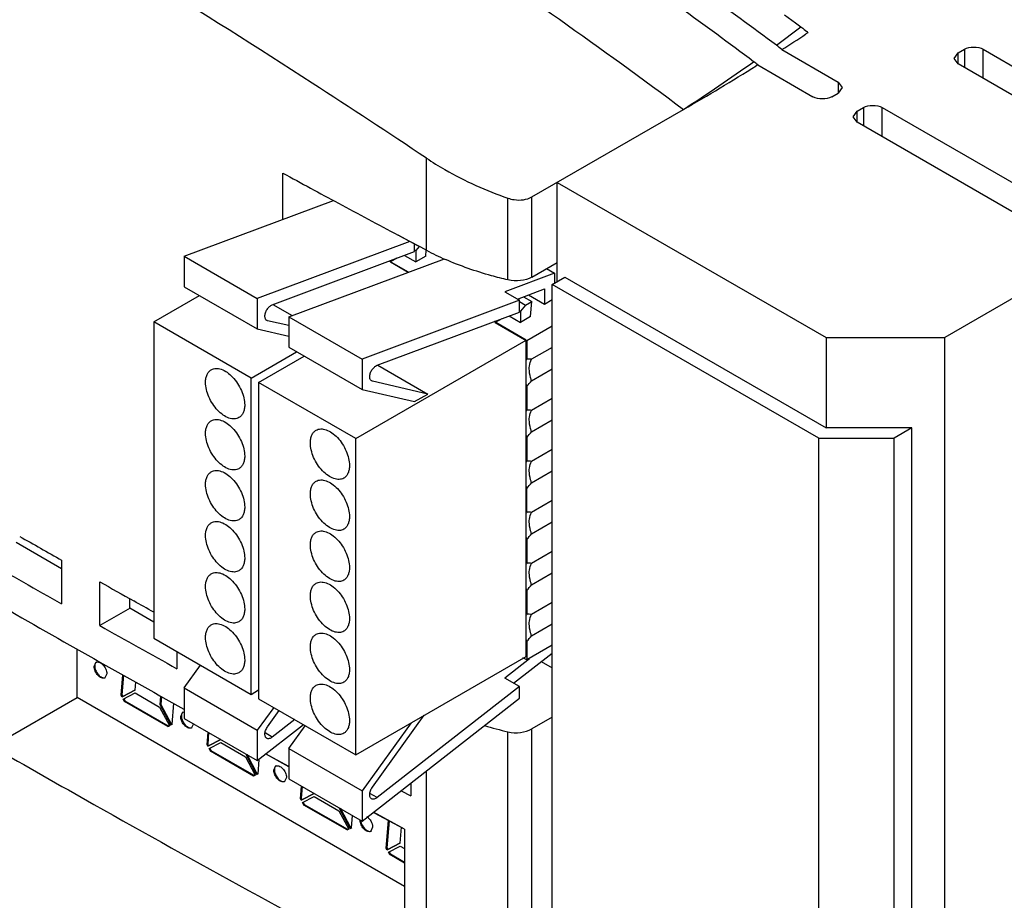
# Model space of a CAD drawing. Header units: millimetres. Extents: x 35 to 275, y 52 to 381.
# Tile 4 of 12: x 76 to 132, y 208 to 257. Entities that reach past the tile are written whole.
import ezdxf

# ---------------------------------------------------------------- set-up
doc = ezdxf.new("R2010")
doc.units = ezdxf.units.MM
doc.header["$LTSCALE"] = 28.160062
doc.layers.get('0').update_dxf_attribs({"linetype": 'CONTINUOUS'})
doc.layers.add('_1', color=7, linetype='CONTINUOUS')

msp = doc.modelspace()

# ---------------------------------------------------------------- linework, layer by layer
at = {"color": 7, "linetype": 'Continuous'}
for p, q in [((119.2, 257.509), (119.816, 257.051)), ((119.816, 257.051), (120.121, 256.824)), ((118.748, 255.796), (120.121, 256.824)), ((120.519, 256.501), (120.389, 256.415)), ((119.055, 255.55), (122.205, 253.731)), ((128.703, 255.058), (128.923, 255.364)), ((128.923, 255.364), (129.277, 255.569)), ((128.923, 254.752), (128.923, 255.364)), ((129.277, 255.569), (129.277, 254.548)), ((130.337, 253.936), (130.337, 255.569)), ((130.337, 255.569), (143.242, 248.118)), ((128.923, 254.752), (128.703, 255.058)), ((117.704, 254.697), (117.62, 254.645)), ((117.705, 254.697), (117.62, 254.645)), ((117.705, 254.697), (120.791, 252.915)), ((141.828, 247.302), (128.923, 254.752)), ((122.205, 253.731), (122.205, 253.119)), ((122.205, 253.731), (122.425, 253.425)), ((122.425, 253.425), (122.205, 253.119)), ((121.852, 252.915), (122.205, 253.119)), ((105.058, 247.302), (113.543, 252.201)), ((123.047, 251.792), (123.266, 252.099)), ((123.266, 252.099), (123.62, 252.303)), ((123.266, 251.486), (123.266, 252.099)), ((123.62, 252.303), (123.62, 251.282)), ((124.68, 250.67), (124.68, 252.303)), ((124.68, 252.303), (137.585, 244.852)), ((123.266, 251.486), (123.047, 251.792)), ((136.171, 244.036), (123.266, 251.486)), ((99.147, 244.313), (99.147, 249.472)), ((91.106, 246.041), (91.106, 248.636)), ((106.472, 242.566), (106.472, 248.118)), ((106.472, 248.118), (121.534, 239.423)), ((103.71, 242.652), (103.71, 247.233)), ((105.058, 242.811), (105.058, 247.302)), ((97.836, 245.01), (97.561, 245.157)), ((98.665, 244.569), (97.562, 245.157)), ((99.147, 244.313), (97.836, 245.01)), ((98.488, 244.328), (98.55, 244.292)), ((98.741, 244.529), (98.55, 244.292)), ((99.116, 243.984), (99.14, 244.313)), ((97.499, 243.867), (97.136, 243.657)), ((97.917, 244.023), (98.55, 243.657)), ((98.55, 244.292), (98.55, 243.657)), ((99.116, 243.984), (98.55, 243.657)), ((136.171, 244.036), (128.181, 239.423)), ((97.136, 243.657), (97.136, 243.731)), ((97.136, 243.657), (98.129, 243.084)), ((105.058, 242.811), (106.472, 243.627)), ((104.593, 241.71), (105.047, 241.448)), ((104.357, 241.436), (104.692, 241.243)), ((104.692, 241.243), (104.419, 240.904)), ((104.692, 241.243), (105.047, 241.448)), ((104.985, 240.595), (105.047, 241.448)), ((103.368, 240.479), (103.005, 240.269)), ((103.786, 240.635), (104.419, 240.269)), ((104.357, 240.94), (104.419, 240.904)), ((104.419, 240.904), (104.419, 240.269)), ((104.985, 240.595), (104.419, 240.269)), ((103.005, 240.269), (103.005, 240.343)), ((103.005, 240.269), (104.773, 239.248)), ((106.19, 240.066), (104.773, 239.248)), ((121.534, 239.423), (121.534, 234.36)), ((121.534, 239.423), (128.181, 239.423)), ((128.181, 51.627), (128.181, 239.423)), ((104.773, 239.248), (104.773, 238.212)), ((106.19, 238.869), (105.036, 238.204)), ((105.036, 237.005), (106.19, 237.67)), ((104.773, 236.692), (104.773, 235.354)), ((106.19, 236.012), (105.036, 235.346)), ((105.036, 234.147), (106.19, 234.813)), ((104.773, 233.834), (104.773, 232.496)), ((106.19, 233.154), (105.036, 232.488)), ((105.036, 231.289), (106.19, 231.955)), ((104.773, 229.638), (104.773, 230.979)), ((106.19, 230.296), (105.037, 229.63)), ((105.036, 228.431), (106.19, 229.097)), ((76.177, 227.956), (78.717, 226.489)), ((104.773, 228.119), (104.773, 226.781)), ((106.19, 227.438), (105.036, 226.773)), ((78.717, 226.949), (78.717, 224.5)), ((105.036, 225.574), (106.19, 226.239)), ((80.86, 223.287), (80.86, 225.737)), ((104.773, 225.261), (104.773, 223.923)), ((82.541, 224.282), (82.541, 224.792)), ((106.19, 224.581), (105.036, 223.915)), ((82.551, 224.264), (80.86, 223.287)), ((82.541, 224.282), (83.879, 223.509)), ((105.036, 222.716), (106.19, 223.382)), ((104.773, 222.403), (104.773, 221.367)), ((79.581, 219.267), (79.581, 221.981)), ((85.168, 221.838), (85.168, 220.876)), ((106.19, 222.184), (104.773, 221.367)), ((80.536, 221.002), (80.639, 221.23)), ((104.773, 221.367), (104.556, 221.492)), ((105.583, 221.279), (106.19, 220.929)), ((81.243, 220.593), (81.139, 220.365)), ((82.052, 219.39), (82.142, 220.526)), ((82.174, 220.508), (82.088, 219.411)), ((82.853, 220.129), (82.817, 219.679)), ((82.817, 219.679), (82.099, 219.304)), ((82.135, 219.324), (82.853, 219.7)), ((82.171, 219.172), (82.827, 219.515)), ((82.827, 219.515), (84.207, 218.719)), ((74.823, 216.52), (79.581, 219.267)), ((97.924, 208.676), (79.581, 219.267)), ((82.052, 219.39), (82.088, 219.411)), ((82.099, 219.304), (82.052, 219.39)), ((82.088, 219.411), (82.135, 219.324)), ((82.099, 219.304), (82.135, 219.324)), ((82.246, 219.035), (82.171, 219.172)), ((82.206, 219.193), (82.281, 219.055)), ((82.246, 219.035), (82.281, 219.055)), ((84.661, 217.64), (82.246, 219.035)), ((84.696, 217.661), (82.281, 219.055)), ((84.236, 218.85), (84.275, 219.341)), ((84.307, 219.323), (84.272, 218.87)), ((84.986, 218.948), (84.891, 217.751)), ((84.207, 218.719), (84.752, 217.684)), ((84.236, 218.85), (84.272, 218.87)), ((84.831, 217.722), (84.236, 218.85)), ((84.272, 218.87), (84.866, 217.742)), ((85.386, 218.201), (85.49, 218.43)), ((106.19, 218.152), (105.058, 217.499)), ((84.752, 217.684), (84.661, 217.64)), ((84.661, 217.64), (84.696, 217.661)), ((84.696, 217.661), (84.788, 217.705)), ((84.891, 217.751), (84.831, 217.722)), ((84.831, 217.722), (84.866, 217.742)), ((84.866, 217.742), (84.927, 217.772)), ((86.093, 217.793), (85.99, 217.565)), ((86.861, 216.614), (86.916, 217.317)), ((86.948, 217.299), (86.896, 216.635)), ((103.71, 171.535), (103.71, 217.341)), ((105.058, 171.694), (105.058, 217.499)), ((87.626, 216.903), (86.908, 216.528)), ((86.943, 216.548), (87.625, 216.905)), ((86.979, 216.396), (87.636, 216.739)), ((87.636, 216.739), (89.016, 215.943)), ((86.861, 216.614), (86.896, 216.635)), ((86.908, 216.528), (86.861, 216.614)), ((86.896, 216.635), (86.943, 216.548)), ((86.908, 216.528), (86.943, 216.548)), ((87.054, 216.259), (86.979, 216.396)), ((87.015, 216.417), (87.09, 216.279)), ((87.054, 216.259), (87.09, 216.279)), ((89.469, 214.864), (87.054, 216.259)), ((89.504, 214.885), (87.09, 216.279)), ((89.016, 215.943), (89.561, 214.908)), ((89.639, 214.946), (89.045, 216.074)), ((89.08, 216.094), (89.674, 214.966)), ((89.764, 215.792), (89.7, 214.975)), ((91.445, 215.391), (90.129, 216.1)), ((91.438, 215.386), (90.129, 216.1)), ((90.599, 215.192), (90.702, 215.42)), ((99.147, 173.195), (99.147, 215.148)), ((89.561, 214.908), (89.469, 214.864)), ((89.469, 214.864), (89.504, 214.885)), ((89.504, 214.885), (89.596, 214.929)), ((89.7, 214.975), (89.639, 214.946)), ((89.639, 214.946), (89.674, 214.966)), ((89.674, 214.966), (89.735, 214.996)), ((91.306, 214.784), (91.202, 214.555)), ((92.093, 213.593), (92.149, 214.296)), ((92.181, 214.278), (92.128, 213.614)), ((97.729, 214.04), (98.277, 213.748)), ((98.277, 214.468), (98.277, 213.748)), ((92.093, 213.593), (92.128, 213.614)), ((92.14, 213.507), (92.093, 213.593)), ((92.128, 213.614), (92.175, 213.527)), ((92.858, 213.882), (92.14, 213.507)), ((92.14, 213.507), (92.175, 213.527)), ((92.175, 213.527), (92.857, 213.884)), ((92.212, 213.375), (92.868, 213.718)), ((92.868, 213.718), (94.248, 212.922)), ((92.287, 213.238), (92.212, 213.375)), ((92.247, 213.396), (92.322, 213.258)), ((92.287, 213.238), (92.322, 213.258)), ((94.702, 211.843), (92.287, 213.238)), ((94.737, 211.864), (92.322, 213.258)), ((94.248, 212.922), (94.793, 211.887)), ((94.872, 211.925), (94.277, 213.053)), ((94.312, 213.073), (94.907, 211.945)), ((94.988, 212.657), (94.932, 211.954)), ((96.489, 212.661), (96.176, 212.828)), ((97.924, 211.894), (96.184, 212.833)), ((97.924, 211.894), (96.489, 212.661)), ((96.901, 210.817), (97.025, 212.38)), ((97.058, 212.362), (96.937, 210.838)), ((94.793, 211.887), (94.702, 211.843)), ((94.702, 211.843), (94.737, 211.864)), ((94.737, 211.864), (94.829, 211.908)), ((94.932, 211.954), (94.872, 211.925)), ((94.872, 211.925), (94.907, 211.945)), ((94.907, 211.945), (94.968, 211.975)), ((96.134, 211.996), (96.031, 211.768)), ((97.737, 211.995), (97.667, 211.106)), ((97.924, 211.894), (97.924, 203.729)), ((96.901, 210.817), (96.937, 210.838)), ((96.948, 210.731), (96.901, 210.817)), ((96.937, 210.838), (96.984, 210.751)), ((97.667, 211.106), (96.948, 210.731)), ((96.948, 210.731), (96.984, 210.751)), ((96.984, 210.751), (97.702, 211.127)), ((97.02, 210.599), (97.677, 210.942)), ((97.677, 210.942), (97.924, 210.799)), ((97.095, 210.461), (97.02, 210.599)), ((97.056, 210.62), (97.13, 210.482)), ((97.095, 210.461), (97.13, 210.482)), ((97.924, 209.983), (97.095, 210.461)), ((97.924, 210.024), (97.13, 210.482))]:
    msp.add_line(p, q, dxfattribs=at)
for centre, radius, start, end in [((-61.658, 14.466), 301.307, 53.22016, 55.14542), ((-66.607, 8.656), 307.426, 53.21665, 55.13683), ((47.528, 367.303), 132.683, 302.62095, 303.30744), ((114.983, 250.766), 6.283, 49.603, 53.191), ((54.285, 343.572), 108.904, 302.96513, 305.46829), ((113.928, 250.132), 5.925, 50.3997, 53.1946), ((42.635, 375.099), 141.888, 299.98359, 301.90304), ((482.442, 966.974), 818.018, 241.419343, 241.667102), ((485.448, 972.55), 824.353, 241.667123, 241.930926), ((106.734, 258.656), 16.227, 242.1242, 246.2938), ((105.269, 237.787), 0.653, 139.4699, 145.0499), ((107.309, 237.784), 2.761, 201.1639, 203.2979), ((105.269, 234.93), 0.653, 139.4647, 145.0466), ((107.496, 235.01), 2.966, 201.3465, 203.3066), ((105.269, 232.072), 0.653, 139.4647, 145.0466), ((107.496, 232.152), 2.966, 201.3465, 203.3066), ((105.269, 229.214), 0.653, 139.4647, 145.0466), ((467.897, 912.233), 788.083, 240.210648, 240.407306), ((107.496, 229.295), 2.966, 201.3465, 203.3066), ((466.949, 908.121), 786.169, 240.049669, 240.407531), ((105.269, 226.356), 0.653, 139.4699, 145.0499), ((472.08, 919.623), 796.574, 240.585245, 240.74187), ((107.309, 226.353), 2.761, 201.1639, 203.2979), ((471.365, 913.832), 795.091, 240.08347, 240.972557), ((105.269, 223.499), 0.653, 139.4647, 145.0466), ((473.248, 919.252), 798.959, 240.5855, 240.93957), ((107.496, 223.579), 2.966, 201.3465, 203.3066), ((80.759, 221.105), 0.169, 119.9892, 129.5059), ((81.089, 220.533), 0.171, 286.6408, 299.8875), ((85.61, 218.304), 0.169, 119.9892, 129.5059), ((85.94, 217.733), 0.171, 286.6408, 299.8875), ((108.543, 238.258), 21.469, 253.3787, 256.9912), ((90.822, 215.295), 0.169, 119.9892, 129.5059), ((91.152, 214.724), 0.171, 286.6408, 299.8875), ((96.061, 212.434), 0.598, 185.249, 190.1625), ((95.981, 211.936), 0.171, 286.6408, 299.8875)]:
    msp.add_arc(centre, radius, start, end, dxfattribs=at)
for points, knots in [([(99.147, 249.472), (97.028, 250.89), (88.736, 256.348), (80.272, 261.546), (73.883, 265.235)], [0, 0, 0, 0, 0.25684, 1, 1, 1, 1]), ([(94.805, 265.164), (96.381, 264.16), (102.748, 260.016), (108.956, 255.629), (113.543, 252.201)], [0, 0, 0, 0, 0.246038, 1, 1, 1, 1]), ([(120.121, 256.824), (120.155, 256.799), (120.291, 256.695), (120.422, 256.586), (120.519, 256.501)], [0, 0, 0, 0, 0.246142, 1, 1, 1, 1]), ([(129.277, 255.569), (129.434, 255.659), (129.807, 255.731), (130.18, 255.659), (130.337, 255.569)], [0, 0, 0, 0, 0.499999, 1, 1, 1, 1]), ([(121.852, 252.915), (121.695, 252.824), (121.322, 252.752), (120.949, 252.824), (120.791, 252.915)], [0, 0, 0, 0, 0.499999, 1, 1, 1, 1]), ([(123.62, 252.303), (123.777, 252.394), (124.15, 252.465), (124.523, 252.394), (124.68, 252.303)], [0, 0, 0, 0, 0.499999, 1, 1, 1, 1]), ([(99.147, 249.472), (99.486, 249.246), (100.93, 248.353), (102.493, 247.658), (103.71, 247.233)], [0, 0, 0, 0, 0.240084, 1, 1, 1, 1]), ([(103.71, 247.233), (103.824, 247.194), (104.266, 247.087), (104.767, 247.134), (105.058, 247.302)], [0, 0, 0, 0, 0.263807, 1, 1, 1, 1]), ([(103.71, 242.652), (103.401, 242.724), (102.21, 243.027), (101.045, 243.432), (100.21, 243.799)], [0, 0, 0, 0, 0.2584, 1, 1, 1, 1]), ([(105.058, 242.811), (104.867, 242.701), (104.41, 242.576), (103.943, 242.598), (103.71, 242.652)], [0, 0, 0, 0, 0.480527, 1, 1, 1, 1]), ([(104.909, 237.678), (104.909, 237.728), (104.918, 237.909), (104.968, 238.092), (105.036, 238.204)], [0, 0, 0, 0, 0.277155, 1, 1, 1, 1]), ([(105.036, 237.005), (105.016, 237.062), (104.947, 237.28), (104.909, 237.51), (104.909, 237.678)], [0, 0, 0, 0, 0.265663, 1, 1, 1, 1]), ([(104.909, 234.82), (104.909, 234.87), (104.918, 235.051), (104.968, 235.234), (105.036, 235.346)], [0, 0, 0, 0, 0.277155, 1, 1, 1, 1]), ([(105.036, 234.147), (105.016, 234.204), (104.947, 234.422), (104.909, 234.652), (104.909, 234.82)], [0, 0, 0, 0, 0.265663, 1, 1, 1, 1]), ([(104.909, 231.962), (104.909, 232.012), (104.918, 232.193), (104.968, 232.376), (105.036, 232.488)], [0, 0, 0, 0, 0.277155, 1, 1, 1, 1]), ([(105.036, 231.289), (105.016, 231.346), (104.947, 231.564), (104.909, 231.794), (104.909, 231.962)], [0, 0, 0, 0, 0.265663, 1, 1, 1, 1]), ([(104.909, 229.104), (104.909, 229.155), (104.918, 229.336), (104.968, 229.518), (105.036, 229.63)], [0, 0, 0, 0, 0.277155, 1, 1, 1, 1]), ([(105.036, 228.431), (105.016, 228.489), (104.947, 228.707), (104.909, 228.936), (104.909, 229.104)], [0, 0, 0, 0, 0.265663, 1, 1, 1, 1]), ([(104.909, 226.247), (104.909, 226.297), (104.918, 226.478), (104.968, 226.661), (105.036, 226.773)], [0, 0, 0, 0, 0.277155, 1, 1, 1, 1]), ([(105.036, 225.574), (105.016, 225.631), (104.947, 225.849), (104.909, 226.079), (104.909, 226.247)], [0, 0, 0, 0, 0.265663, 1, 1, 1, 1]), ([(104.909, 223.389), (104.909, 223.439), (104.918, 223.62), (104.968, 223.803), (105.036, 223.915)], [0, 0, 0, 0, 0.277155, 1, 1, 1, 1]), ([(105.036, 222.716), (105.016, 222.773), (104.947, 222.991), (104.909, 223.221), (104.909, 223.389)], [0, 0, 0, 0, 0.265663, 1, 1, 1, 1]), ([(80.651, 221.235), (80.638, 221.224), (80.586, 221.165), (80.571, 221.082), (80.571, 221.022)], [0, 0, 0, 0, 0.220903, 1, 1, 1, 1]), ([(80.639, 221.231), (80.691, 221.261), (80.854, 221.251), (81.044, 221.095), (81.194, 220.869), (81.243, 220.683), (81.243, 220.593)], [0, 0, 0, 0, 0.183553, 0.435144, 0.728301, 1, 1, 1, 1]), ([(81.139, 220.365), (81.087, 220.334), (80.924, 220.344), (80.734, 220.5), (80.584, 220.727), (80.536, 220.912), (80.536, 221.002)], [0, 0, 0, 0, 0.183553, 0.435144, 0.728301, 1, 1, 1, 1]), ([(80.571, 221.022), (80.571, 220.944), (80.61, 220.779), (80.733, 220.566), (80.898, 220.408), (81.039, 220.357), (81.099, 220.362)], [0, 0, 0, 0, 0.258171, 0.540929, 0.799421, 1, 1, 1, 1]), ([(85.502, 218.435), (85.489, 218.424), (85.437, 218.365), (85.422, 218.282), (85.422, 218.222)], [0, 0, 0, 0, 0.220903, 1, 1, 1, 1]), ([(85.565, 217.743), (85.538, 217.777), (85.444, 217.913), (85.386, 218.079), (85.386, 218.201)], [0, 0, 0, 0, 0.262695, 1, 1, 1, 1]), ([(85.422, 218.222), (85.422, 218.184), (85.442, 218.02), (85.519, 217.866), (85.598, 217.767)], [0, 0, 0, 0, 0.228751, 1, 1, 1, 1]), ([(85.99, 217.564), (85.931, 217.53), (85.8, 217.545), (85.665, 217.635), (85.597, 217.704), (85.565, 217.743)], [0, 0, 0, 0, 0.414264, 0.688609, 1, 1, 1, 1]), ([(85.598, 217.767), (85.624, 217.735), (85.716, 217.635), (85.853, 217.554), (85.95, 217.562)], [0, 0, 0, 0, 0.297849, 1, 1, 1, 1]), ([(103.71, 217.341), (103.943, 217.287), (104.41, 217.265), (104.867, 217.389), (105.058, 217.499)], [0, 0, 0, 0, 0.519472, 1, 1, 1, 1]), ([(74.823, 216.52), (76.717, 215.43), (84.364, 211.071), (92.084, 206.84), (97.924, 203.729)], [0, 0, 0, 0, 0.248228, 1, 1, 1, 1]), ([(91.202, 214.555), (91.15, 214.525), (90.987, 214.534), (90.797, 214.69), (90.647, 214.917), (90.599, 215.103), (90.599, 215.192)], [0, 0, 0, 0, 0.183553, 0.435144, 0.728301, 1, 1, 1, 1]), ([(90.715, 215.425), (90.701, 215.414), (90.649, 215.356), (90.634, 215.273), (90.634, 215.212)], [0, 0, 0, 0, 0.220903, 1, 1, 1, 1]), ([(90.634, 215.212), (90.634, 215.134), (90.673, 214.969), (90.796, 214.757), (90.961, 214.598), (91.102, 214.548), (91.162, 214.553)], [0, 0, 0, 0, 0.258171, 0.540929, 0.799421, 1, 1, 1, 1]), ([(90.702, 215.421), (90.754, 215.451), (90.917, 215.441), (91.107, 215.285), (91.257, 215.059), (91.306, 214.873), (91.306, 214.784)], [0, 0, 0, 0, 0.183553, 0.435144, 0.728301, 1, 1, 1, 1]), ([(95.472, 212.329), (95.498, 212.182), (95.62, 211.937), (95.872, 211.755), (95.991, 211.765)], [0, 0, 0, 0, 0.55644, 1, 1, 1, 1]), ([(95.811, 212.589), (95.824, 212.581), (95.877, 212.541), (95.924, 212.493), (95.956, 212.454)], [0, 0, 0, 0, 0.236727, 1, 1, 1, 1]), ([(95.956, 212.454), (95.983, 212.42), (96.076, 212.284), (96.134, 212.118), (96.134, 211.996)], [0, 0, 0, 0, 0.262695, 1, 1, 1, 1]), ([(96.031, 211.767), (95.984, 211.74), (95.841, 211.741), (95.662, 211.868), (95.511, 212.064), (95.449, 212.23), (95.435, 212.314)], [0, 0, 0, 0, 0.18162, 0.424428, 0.713776, 1, 1, 1, 1])]:
    msp.add_open_spline(points, degree=3, knots=knots, dxfattribs=at)
for points in [[(105.036, 238.204), (104.949, 238.212), (104.861, 238.213), (104.773, 238.212)], [(104.773, 236.692), (104.863, 236.795), (104.951, 236.898), (105.036, 237.005)], [(105.036, 235.346), (104.949, 235.354), (104.861, 235.355), (104.773, 235.354)], [(104.773, 233.834), (104.863, 233.937), (104.951, 234.041), (105.036, 234.147)], [(105.036, 232.488), (104.949, 232.496), (104.861, 232.498), (104.773, 232.496)], [(104.773, 230.977), (104.863, 231.079), (104.951, 231.183), (105.036, 231.289)], [(105.037, 229.63), (104.949, 229.638), (104.861, 229.64), (104.773, 229.638)], [(104.773, 228.119), (104.863, 228.221), (104.951, 228.325), (105.036, 228.431)], [(105.036, 226.773), (104.949, 226.781), (104.861, 226.782), (104.773, 226.781)], [(104.773, 225.261), (104.863, 225.364), (104.951, 225.467), (105.036, 225.574)], [(83.878, 224.043), (83.505, 224.252), (83.131, 224.461), (82.758, 224.67)], [(105.036, 223.915), (104.949, 223.923), (104.861, 223.924), (104.773, 223.923)], [(104.773, 222.403), (104.863, 222.506), (104.951, 222.61), (105.036, 222.716)], [(81.099, 220.362), (81.113, 220.363), (81.126, 220.366), (81.138, 220.369)], [(85.49, 218.43), (85.515, 218.444), (85.544, 218.452), (85.573, 218.453)], [(85.95, 217.562), (85.963, 217.563), (85.976, 217.565), (85.989, 217.569)], [(91.162, 214.553), (91.176, 214.554), (91.189, 214.556), (91.201, 214.56)], [(95.435, 212.314), (95.43, 212.344), (95.427, 212.374), (95.427, 212.404)], [(95.991, 211.765), (96.004, 211.766), (96.017, 211.768), (96.03, 211.772)]]:
    msp.add_open_spline(points, degree=3, dxfattribs=at)
at = {"layer": '_1', "color": 7, "linetype": 'Continuous'}
for p, q in [((85.576, 243.974), (93.939, 247.1)), ((98.228, 244.803), (89.677, 241.607)), ((98.488, 244.236), (98.488, 244.664)), ((85.576, 243.974), (85.576, 242.271)), ((85.576, 243.974), (89.677, 241.607)), ((90.516, 241.257), (98.488, 244.236)), ((91.445, 240.586), (100.153, 243.841)), ((98.141, 243.089), (97.07, 243.707)), ((105.876, 243.283), (106.329, 243.022)), ((106.329, 243.022), (103.544, 241.981)), ((106.19, 242.403), (106.897, 242.811)), ((106.329, 243.022), (106.329, 242.483)), ((106.897, 242.811), (121.534, 234.36)), ((85.576, 242.271), (89.677, 239.903)), ((104.241, 241.578), (105.764, 242.147)), ((105.764, 242.147), (105.764, 241.3)), ((106.19, 205.987), (106.19, 242.403)), ((121.12, 233.783), (106.19, 242.403)), ((83.879, 240.3), (86.434, 241.775)), ((89.677, 241.607), (89.677, 239.903)), ((103.544, 241.981), (104.357, 241.511)), ((104.873, 241.814), (105.764, 241.3)), ((90.552, 241.27), (91.622, 240.652)), ((104.357, 241.511), (95.546, 238.218)), ((104.357, 240.848), (104.357, 241.511)), ((105.764, 241.3), (106.19, 241.546)), ((91.445, 240.586), (91.445, 238.882)), ((91.445, 240.586), (95.546, 238.218)), ((96.385, 237.869), (104.357, 240.848)), ((83.879, 240.3), (83.879, 222.582)), ((89.323, 237.157), (83.879, 240.3)), ((89.677, 239.903), (91.445, 239.494)), ((90.252, 240.368), (90.184, 240.407)), ((90.252, 240.368), (90.205, 240.387)), ((91.445, 240.092), (90.252, 240.368)), ((104.738, 239.28), (102.939, 240.318)), ((91.445, 238.882), (95.546, 236.515)), ((95.192, 233.768), (104.738, 239.28)), ((104.738, 221.562), (104.738, 239.28)), ((89.323, 237.157), (91.878, 238.632)), ((89.748, 236.912), (92.303, 238.387)), ((95.546, 238.218), (95.546, 236.515)), ((96.421, 237.882), (99.228, 236.261)), ((89.323, 219.439), (89.323, 237.157)), ((89.748, 236.912), (89.748, 219.194)), ((95.192, 233.768), (89.748, 236.912)), ((96.121, 236.98), (96.053, 237.019)), ((96.121, 236.98), (96.074, 236.998)), ((99.228, 236.261), (96.121, 236.98)), ((95.546, 236.515), (98.488, 235.834)), ((98.488, 235.834), (99.228, 236.261)), ((126.342, 234.36), (121.534, 234.36)), ((126.342, 234.36), (125.342, 233.783)), ((126.342, 197.944), (126.342, 234.36)), ((95.192, 216.05), (95.192, 233.768)), ((121.12, 197.367), (121.12, 233.783)), ((121.12, 233.783), (125.342, 233.783)), ((125.342, 197.367), (125.342, 233.783)), ((83.879, 222.582), (89.323, 219.439)), ((104.032, 220.067), (106.19, 221.752)), ((95.192, 216.05), (104.738, 221.562)), ((104.926, 221.429), (103.544, 220.349)), ((85.576, 219.795), (86.496, 221.071)), ((104.357, 219.879), (103.544, 220.349)), ((85.576, 219.795), (85.576, 218.091)), ((85.576, 219.795), (89.677, 217.427)), ((89.323, 219.439), (89.748, 219.684)), ((104.357, 219.879), (96.385, 213.654)), ((104.357, 219.216), (104.357, 219.879)), ((89.748, 219.194), (95.192, 216.05)), ((95.546, 212.335), (104.357, 219.216)), ((90.597, 218.703), (89.677, 217.427)), ((90.252, 217.626), (90.902, 218.527)), ((85.576, 218.091), (89.677, 215.724)), ((91.773, 218.024), (90.516, 217.042)), ((98.286, 217.836), (95.546, 214.039)), ((96.121, 214.238), (99.026, 218.263)), ((89.677, 215.724), (92.262, 217.742)), ((89.677, 217.427), (89.677, 215.724)), ((91.445, 216.407), (92.365, 217.682)), ((90.516, 217.042), (90.114, 217.274)), ((91.445, 216.407), (91.445, 214.703)), ((91.445, 216.407), (95.546, 214.039)), ((91.445, 214.703), (95.546, 212.335)), ((95.546, 214.039), (95.546, 212.335)), ((96.385, 213.654), (95.983, 213.886))]:
    msp.add_line(p, q, dxfattribs=at)
for points, knots in [([(90.101, 240.615), (90.101, 240.68), (90.128, 240.817), (90.219, 241.004), (90.349, 241.161), (90.46, 241.236), (90.516, 241.257)], [0, 0, 0, 0, 0.243138, 0.512101, 0.774324, 1, 1, 1, 1]), ([(90.205, 240.387), (90.188, 240.396), (90.157, 240.422), (90.124, 240.476), (90.105, 240.542), (90.101, 240.59), (90.101, 240.615)], [0, 0, 0, 0, 0.217846, 0.450955, 0.710271, 1, 1, 1, 1]), ([(87.099, 237.621), (87.137, 237.643), (87.221, 237.678), (87.36, 237.699), (87.51, 237.688), (87.727, 237.63), (88.004, 237.478), (88.31, 237.207), (88.581, 236.86), (88.794, 236.466), (88.933, 236.057), (88.97, 235.779), (88.97, 235.646)], [0, 0, 0, 0, 0.042858, 0.087487, 0.135322, 0.187286, 0.304551, 0.43822, 0.582564, 0.729719, 0.871307, 1, 1, 1, 1]), ([(95.97, 237.227), (95.97, 237.292), (95.997, 237.428), (96.088, 237.616), (96.218, 237.773), (96.329, 237.848), (96.385, 237.869)], [0, 0, 0, 0, 0.243138, 0.512101, 0.774324, 1, 1, 1, 1]), ([(86.778, 236.912), (86.778, 236.99), (86.79, 237.14), (86.85, 237.345), (86.952, 237.511), (87.048, 237.592), (87.099, 237.621)], [0, 0, 0, 0, 0.289775, 0.549069, 0.782227, 1, 1, 1, 1]), ([(96.074, 236.998), (96.057, 237.008), (96.026, 237.034), (95.993, 237.087), (95.974, 237.154), (95.97, 237.202), (95.97, 237.227)], [0, 0, 0, 0, 0.217846, 0.450955, 0.710271, 1, 1, 1, 1]), ([(88.649, 234.937), (88.611, 234.915), (88.526, 234.88), (88.387, 234.859), (88.238, 234.87), (88.021, 234.928), (87.744, 235.08), (87.437, 235.351), (87.166, 235.698), (86.953, 236.092), (86.815, 236.501), (86.778, 236.779), (86.778, 236.912)], [0, 0, 0, 0, 0.042858, 0.087487, 0.135322, 0.187286, 0.304551, 0.43822, 0.582564, 0.729719, 0.871307, 1, 1, 1, 1]), ([(88.97, 235.646), (88.97, 235.568), (88.958, 235.418), (88.897, 235.213), (88.796, 235.047), (88.7, 234.966), (88.649, 234.937)], [0, 0, 0, 0, 0.289775, 0.549069, 0.782227, 1, 1, 1, 1]), ([(86.778, 234.054), (86.778, 234.133), (86.79, 234.282), (86.85, 234.487), (86.952, 234.654), (87.048, 234.734), (87.099, 234.764)], [0, 0, 0, 0, 0.289775, 0.549069, 0.782227, 1, 1, 1, 1]), ([(87.099, 234.764), (87.137, 234.786), (87.221, 234.821), (87.36, 234.841), (87.51, 234.83), (87.727, 234.772), (88.004, 234.621), (88.31, 234.349), (88.581, 234.003), (88.794, 233.609), (88.933, 233.2), (88.97, 232.921), (88.97, 232.788)], [0, 0, 0, 0, 0.042858, 0.087487, 0.135322, 0.187286, 0.304551, 0.43822, 0.582564, 0.729719, 0.871307, 1, 1, 1, 1]), ([(88.649, 232.079), (88.611, 232.057), (88.526, 232.022), (88.387, 232.001), (88.238, 232.012), (88.021, 232.07), (87.744, 232.222), (87.437, 232.493), (87.166, 232.84), (86.953, 233.234), (86.815, 233.643), (86.778, 233.922), (86.778, 234.054)], [0, 0, 0, 0, 0.042858, 0.087487, 0.135322, 0.187286, 0.304551, 0.43822, 0.582564, 0.729719, 0.871307, 1, 1, 1, 1]), ([(92.647, 233.523), (92.647, 233.602), (92.659, 233.751), (92.719, 233.956), (92.821, 234.123), (92.917, 234.203), (92.968, 234.233)], [0, 0, 0, 0, 0.289775, 0.549069, 0.782227, 1, 1, 1, 1]), ([(92.968, 234.233), (93.006, 234.255), (93.09, 234.29), (93.229, 234.31), (93.379, 234.299), (93.596, 234.242), (93.873, 234.09), (94.179, 233.819), (94.45, 233.472), (94.663, 233.078), (94.802, 232.669), (94.839, 232.39), (94.839, 232.258)], [0, 0, 0, 0, 0.042858, 0.087487, 0.135322, 0.187286, 0.304551, 0.43822, 0.582564, 0.729719, 0.871307, 1, 1, 1, 1]), ([(94.518, 231.548), (94.48, 231.526), (94.395, 231.491), (94.256, 231.471), (94.107, 231.482), (93.89, 231.54), (93.613, 231.691), (93.306, 231.963), (93.035, 232.309), (92.822, 232.703), (92.684, 233.112), (92.647, 233.391), (92.647, 233.523)], [0, 0, 0, 0, 0.042858, 0.087487, 0.135322, 0.187286, 0.304551, 0.43822, 0.582564, 0.729719, 0.871307, 1, 1, 1, 1]), ([(88.97, 232.788), (88.97, 232.71), (88.958, 232.561), (88.897, 232.355), (88.796, 232.189), (88.7, 232.108), (88.649, 232.079)], [0, 0, 0, 0, 0.289775, 0.549069, 0.782227, 1, 1, 1, 1]), ([(94.839, 232.258), (94.839, 232.179), (94.827, 232.03), (94.766, 231.825), (94.665, 231.658), (94.569, 231.578), (94.518, 231.548)], [0, 0, 0, 0, 0.289775, 0.549069, 0.782227, 1, 1, 1, 1]), ([(86.778, 231.196), (86.778, 231.275), (86.79, 231.424), (86.85, 231.629), (86.952, 231.796), (87.048, 231.876), (87.099, 231.906)], [0, 0, 0, 0, 0.289775, 0.549069, 0.782227, 1, 1, 1, 1]), ([(87.099, 231.906), (87.137, 231.928), (87.221, 231.963), (87.36, 231.983), (87.51, 231.972), (87.727, 231.915), (88.004, 231.763), (88.31, 231.492), (88.581, 231.145), (88.794, 230.751), (88.933, 230.342), (88.97, 230.063), (88.97, 229.931)], [0, 0, 0, 0, 0.042858, 0.087487, 0.135322, 0.187286, 0.304551, 0.43822, 0.582564, 0.729719, 0.871307, 1, 1, 1, 1]), ([(88.649, 229.221), (88.611, 229.199), (88.526, 229.164), (88.387, 229.144), (88.238, 229.155), (88.021, 229.212), (87.744, 229.364), (87.437, 229.635), (87.166, 229.982), (86.953, 230.376), (86.815, 230.785), (86.778, 231.064), (86.778, 231.196)], [0, 0, 0, 0, 0.042858, 0.087487, 0.135322, 0.187286, 0.304551, 0.43822, 0.582564, 0.729719, 0.871307, 1, 1, 1, 1]), ([(92.647, 230.666), (92.647, 230.744), (92.659, 230.894), (92.719, 231.099), (92.821, 231.265), (92.917, 231.346), (92.968, 231.375)], [0, 0, 0, 0, 0.289775, 0.549069, 0.782227, 1, 1, 1, 1]), ([(92.968, 231.375), (93.006, 231.397), (93.09, 231.432), (93.229, 231.453), (93.379, 231.442), (93.596, 231.384), (93.873, 231.232), (94.179, 230.961), (94.45, 230.614), (94.663, 230.22), (94.802, 229.811), (94.839, 229.533), (94.839, 229.4)], [0, 0, 0, 0, 0.042858, 0.087487, 0.135322, 0.187286, 0.304551, 0.43822, 0.582564, 0.729719, 0.871307, 1, 1, 1, 1]), ([(94.518, 228.691), (94.48, 228.668), (94.395, 228.633), (94.256, 228.613), (94.107, 228.624), (93.89, 228.682), (93.613, 228.833), (93.306, 229.105), (93.035, 229.452), (92.822, 229.846), (92.684, 230.255), (92.647, 230.533), (92.647, 230.666)], [0, 0, 0, 0, 0.042858, 0.087487, 0.135322, 0.187286, 0.304551, 0.43822, 0.582564, 0.729719, 0.871307, 1, 1, 1, 1]), ([(88.97, 229.931), (88.97, 229.852), (88.958, 229.703), (88.897, 229.498), (88.796, 229.331), (88.7, 229.251), (88.649, 229.221)], [0, 0, 0, 0, 0.289775, 0.549069, 0.782227, 1, 1, 1, 1]), ([(86.778, 228.338), (86.778, 228.417), (86.79, 228.566), (86.85, 228.772), (86.952, 228.938), (87.048, 229.019), (87.099, 229.048)], [0, 0, 0, 0, 0.289775, 0.549069, 0.782227, 1, 1, 1, 1]), ([(87.099, 229.048), (87.137, 229.07), (87.221, 229.105), (87.36, 229.126), (87.51, 229.115), (87.727, 229.057), (88.004, 228.905), (88.31, 228.634), (88.581, 228.287), (88.794, 227.893), (88.933, 227.484), (88.97, 227.205), (88.97, 227.073)], [0, 0, 0, 0, 0.042858, 0.087487, 0.135322, 0.187286, 0.304551, 0.43822, 0.582564, 0.729719, 0.871307, 1, 1, 1, 1]), ([(94.839, 229.4), (94.839, 229.322), (94.827, 229.172), (94.766, 228.967), (94.665, 228.8), (94.569, 228.72), (94.518, 228.691)], [0, 0, 0, 0, 0.289775, 0.549069, 0.782227, 1, 1, 1, 1]), ([(88.649, 226.363), (88.611, 226.341), (88.526, 226.306), (88.387, 226.286), (88.238, 226.297), (88.021, 226.355), (87.744, 226.506), (87.437, 226.778), (87.166, 227.124), (86.953, 227.518), (86.815, 227.927), (86.778, 228.206), (86.778, 228.338)], [0, 0, 0, 0, 0.042858, 0.087487, 0.135322, 0.187286, 0.304551, 0.43822, 0.582564, 0.729719, 0.871307, 1, 1, 1, 1]), ([(92.647, 227.808), (92.647, 227.886), (92.659, 228.036), (92.719, 228.241), (92.821, 228.407), (92.917, 228.488), (92.968, 228.517)], [0, 0, 0, 0, 0.289775, 0.549069, 0.782227, 1, 1, 1, 1]), ([(92.968, 228.517), (93.006, 228.539), (93.09, 228.574), (93.229, 228.595), (93.379, 228.584), (93.596, 228.526), (93.873, 228.375), (94.179, 228.103), (94.45, 227.756), (94.663, 227.362), (94.802, 226.953), (94.839, 226.675), (94.839, 226.542)], [0, 0, 0, 0, 0.042858, 0.087487, 0.135322, 0.187286, 0.304551, 0.43822, 0.582564, 0.729719, 0.871307, 1, 1, 1, 1]), ([(94.518, 225.833), (94.48, 225.811), (94.395, 225.776), (94.256, 225.755), (94.107, 225.766), (93.89, 225.824), (93.613, 225.976), (93.306, 226.247), (93.035, 226.594), (92.822, 226.988), (92.684, 227.397), (92.647, 227.675), (92.647, 227.808)], [0, 0, 0, 0, 0.042858, 0.087487, 0.135322, 0.187286, 0.304551, 0.43822, 0.582564, 0.729719, 0.871307, 1, 1, 1, 1]), ([(88.97, 227.073), (88.97, 226.994), (88.958, 226.845), (88.897, 226.64), (88.796, 226.473), (88.7, 226.393), (88.649, 226.363)], [0, 0, 0, 0, 0.289775, 0.549069, 0.782227, 1, 1, 1, 1]), ([(86.778, 225.481), (86.778, 225.559), (86.79, 225.709), (86.85, 225.914), (86.952, 226.08), (87.048, 226.161), (87.099, 226.19)], [0, 0, 0, 0, 0.289775, 0.549069, 0.782227, 1, 1, 1, 1]), ([(87.099, 226.19), (87.137, 226.212), (87.221, 226.247), (87.36, 226.268), (87.51, 226.257), (87.727, 226.199), (88.004, 226.047), (88.31, 225.776), (88.581, 225.429), (88.794, 225.035), (88.933, 224.626), (88.97, 224.348), (88.97, 224.215)], [0, 0, 0, 0, 0.042858, 0.087487, 0.135322, 0.187286, 0.304551, 0.43822, 0.582564, 0.729719, 0.871307, 1, 1, 1, 1]), ([(94.839, 226.542), (94.839, 226.464), (94.827, 226.314), (94.766, 226.109), (94.665, 225.943), (94.569, 225.862), (94.518, 225.833)], [0, 0, 0, 0, 0.289775, 0.549069, 0.782227, 1, 1, 1, 1]), ([(92.647, 224.95), (92.647, 225.029), (92.659, 225.178), (92.719, 225.383), (92.821, 225.55), (92.917, 225.63), (92.968, 225.66)], [0, 0, 0, 0, 0.289775, 0.549069, 0.782227, 1, 1, 1, 1]), ([(92.968, 225.66), (93.006, 225.682), (93.09, 225.717), (93.229, 225.737), (93.379, 225.726), (93.596, 225.668), (93.873, 225.517), (94.179, 225.245), (94.45, 224.899), (94.663, 224.505), (94.802, 224.096), (94.839, 223.817), (94.839, 223.685)], [0, 0, 0, 0, 0.042858, 0.087487, 0.135322, 0.187286, 0.304551, 0.43822, 0.582564, 0.729719, 0.871307, 1, 1, 1, 1]), ([(88.649, 223.506), (88.611, 223.484), (88.526, 223.449), (88.387, 223.428), (88.238, 223.439), (88.021, 223.497), (87.744, 223.649), (87.437, 223.92), (87.166, 224.267), (86.953, 224.661), (86.815, 225.07), (86.778, 225.348), (86.778, 225.481)], [0, 0, 0, 0, 0.042858, 0.087487, 0.135322, 0.187286, 0.304551, 0.43822, 0.582564, 0.729719, 0.871307, 1, 1, 1, 1]), ([(94.518, 222.975), (94.48, 222.953), (94.395, 222.918), (94.256, 222.898), (94.107, 222.909), (93.89, 222.966), (93.613, 223.118), (93.306, 223.389), (93.035, 223.736), (92.822, 224.13), (92.684, 224.539), (92.647, 224.818), (92.647, 224.95)], [0, 0, 0, 0, 0.042858, 0.087487, 0.135322, 0.187286, 0.304551, 0.43822, 0.582564, 0.729719, 0.871307, 1, 1, 1, 1]), ([(88.97, 224.215), (88.97, 224.137), (88.958, 223.987), (88.897, 223.782), (88.796, 223.616), (88.7, 223.535), (88.649, 223.506)], [0, 0, 0, 0, 0.289775, 0.549069, 0.782227, 1, 1, 1, 1]), ([(87.099, 223.333), (87.137, 223.355), (87.221, 223.39), (87.36, 223.41), (87.51, 223.399), (87.727, 223.341), (88.004, 223.19), (88.31, 222.918), (88.581, 222.572), (88.794, 222.178), (88.933, 221.768), (88.97, 221.49), (88.97, 221.357)], [0, 0, 0, 0, 0.042858, 0.087487, 0.135322, 0.187286, 0.304551, 0.43822, 0.582564, 0.729719, 0.871307, 1, 1, 1, 1]), ([(94.839, 223.685), (94.839, 223.606), (94.827, 223.457), (94.766, 223.251), (94.665, 223.085), (94.569, 223.005), (94.518, 222.975)], [0, 0, 0, 0, 0.289775, 0.549069, 0.782227, 1, 1, 1, 1]), ([(86.778, 222.623), (86.778, 222.702), (86.79, 222.851), (86.85, 223.056), (86.952, 223.223), (87.048, 223.303), (87.099, 223.333)], [0, 0, 0, 0, 0.289775, 0.549069, 0.782227, 1, 1, 1, 1]), ([(92.647, 222.092), (92.647, 222.171), (92.659, 222.32), (92.719, 222.525), (92.821, 222.692), (92.917, 222.772), (92.968, 222.802)], [0, 0, 0, 0, 0.289775, 0.549069, 0.782227, 1, 1, 1, 1]), ([(92.968, 222.802), (93.006, 222.824), (93.09, 222.859), (93.229, 222.879), (93.379, 222.868), (93.596, 222.811), (93.873, 222.659), (94.179, 222.388), (94.45, 222.041), (94.663, 221.647), (94.802, 221.238), (94.839, 220.959), (94.839, 220.827)], [0, 0, 0, 0, 0.042858, 0.087487, 0.135322, 0.187286, 0.304551, 0.43822, 0.582564, 0.729719, 0.871307, 1, 1, 1, 1]), ([(88.649, 220.648), (88.611, 220.626), (88.526, 220.591), (88.387, 220.57), (88.238, 220.581), (88.021, 220.639), (87.744, 220.791), (87.437, 221.062), (87.166, 221.409), (86.953, 221.803), (86.815, 222.212), (86.778, 222.49), (86.778, 222.623)], [0, 0, 0, 0, 0.042858, 0.087487, 0.135322, 0.187286, 0.304551, 0.43822, 0.582564, 0.729719, 0.871307, 1, 1, 1, 1]), ([(94.518, 220.117), (94.48, 220.095), (94.395, 220.06), (94.256, 220.04), (94.107, 220.051), (93.89, 220.108), (93.613, 220.26), (93.306, 220.532), (93.035, 220.878), (92.822, 221.272), (92.684, 221.681), (92.647, 221.96), (92.647, 222.092)], [0, 0, 0, 0, 0.042858, 0.087487, 0.135322, 0.187286, 0.304551, 0.43822, 0.582564, 0.729719, 0.871307, 1, 1, 1, 1]), ([(88.97, 221.357), (88.97, 221.279), (88.958, 221.13), (88.897, 220.924), (88.796, 220.758), (88.7, 220.677), (88.649, 220.648)], [0, 0, 0, 0, 0.289775, 0.549069, 0.782227, 1, 1, 1, 1]), ([(94.839, 220.827), (94.839, 220.748), (94.827, 220.599), (94.766, 220.394), (94.665, 220.227), (94.569, 220.147), (94.518, 220.117)], [0, 0, 0, 0, 0.289775, 0.549069, 0.782227, 1, 1, 1, 1]), ([(92.647, 219.235), (92.647, 219.313), (92.659, 219.462), (92.719, 219.668), (92.821, 219.834), (92.917, 219.915), (92.968, 219.944)], [0, 0, 0, 0, 0.289775, 0.549069, 0.782227, 1, 1, 1, 1]), ([(92.968, 219.944), (93.006, 219.966), (93.09, 220.001), (93.229, 220.022), (93.379, 220.011), (93.596, 219.953), (93.873, 219.801), (94.179, 219.53), (94.45, 219.183), (94.663, 218.789), (94.802, 218.38), (94.839, 218.102), (94.839, 217.969)], [0, 0, 0, 0, 0.042858, 0.087487, 0.135322, 0.187286, 0.304551, 0.43822, 0.582564, 0.729719, 0.871307, 1, 1, 1, 1]), ([(94.518, 217.259), (94.48, 217.237), (94.395, 217.202), (94.256, 217.182), (94.107, 217.193), (93.89, 217.251), (93.613, 217.402), (93.306, 217.674), (93.035, 218.02), (92.822, 218.414), (92.684, 218.824), (92.647, 219.102), (92.647, 219.235)], [0, 0, 0, 0, 0.042858, 0.087487, 0.135322, 0.187286, 0.304551, 0.43822, 0.582564, 0.729719, 0.871307, 1, 1, 1, 1]), ([(94.839, 217.969), (94.839, 217.89), (94.827, 217.741), (94.766, 217.536), (94.665, 217.369), (94.569, 217.289), (94.518, 217.259)], [0, 0, 0, 0, 0.289775, 0.549069, 0.782227, 1, 1, 1, 1]), ([(90.101, 217.205), (90.101, 217.276), (90.134, 217.427), (90.206, 217.562), (90.252, 217.626)], [0, 0, 0, 0, 0.47566, 1, 1, 1, 1]), ([(90.205, 216.976), (90.188, 216.985), (90.157, 217.011), (90.124, 217.065), (90.105, 217.131), (90.101, 217.179), (90.101, 217.205)], [0, 0, 0, 0, 0.217763, 0.450889, 0.710376, 1, 1, 1, 1]), ([(90.516, 217.042), (90.49, 217.022), (90.437, 216.987), (90.353, 216.955), (90.273, 216.949), (90.225, 216.964), (90.205, 216.976)], [0, 0, 0, 0, 0.298534, 0.561772, 0.79144, 1, 1, 1, 1]), ([(95.97, 213.816), (95.97, 213.888), (96.003, 214.039), (96.075, 214.174), (96.121, 214.238)], [0, 0, 0, 0, 0.47566, 1, 1, 1, 1]), ([(96.074, 213.587), (96.057, 213.597), (96.026, 213.623), (95.993, 213.677), (95.974, 213.743), (95.97, 213.791), (95.97, 213.816)], [0, 0, 0, 0, 0.217763, 0.450889, 0.710376, 1, 1, 1, 1]), ([(96.385, 213.654), (96.359, 213.633), (96.306, 213.598), (96.222, 213.567), (96.142, 213.56), (96.094, 213.576), (96.074, 213.587)], [0, 0, 0, 0, 0.298534, 0.561772, 0.79144, 1, 1, 1, 1])]:
    msp.add_open_spline(points, degree=3, knots=knots, dxfattribs=at)

doc.saveas('drawing.dxf')
